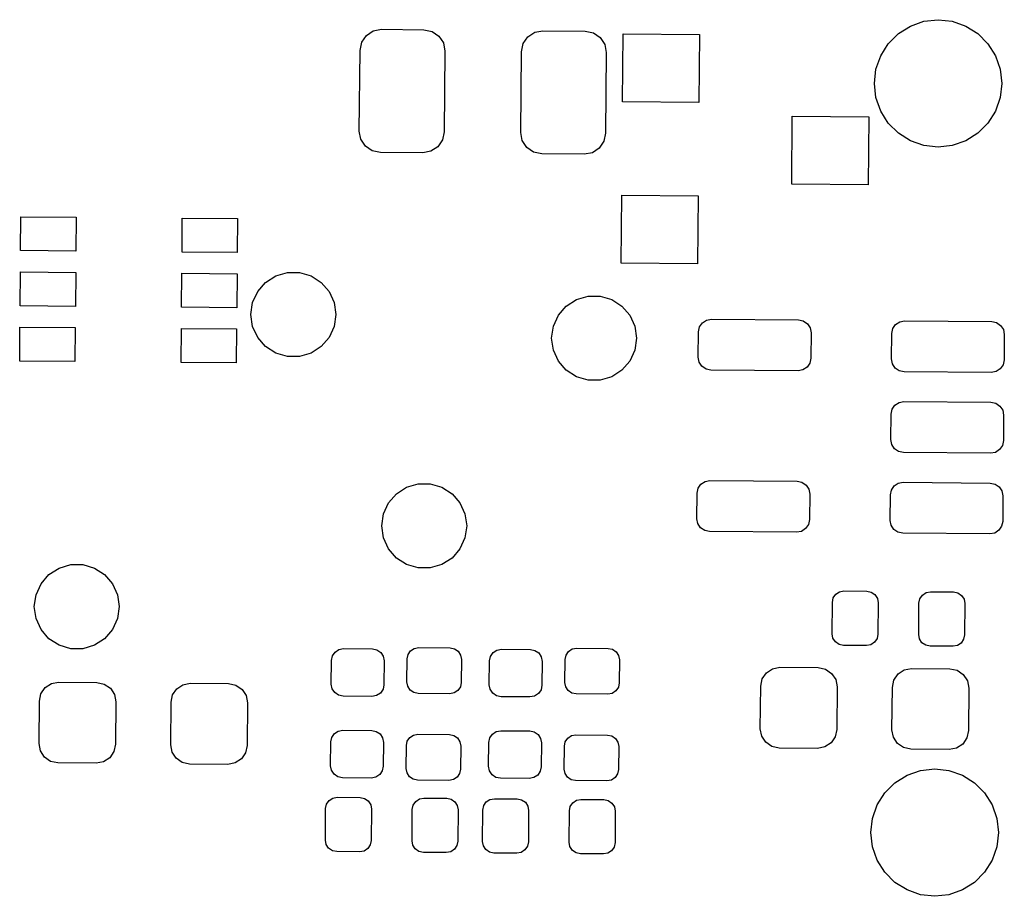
# Model space of a CAD drawing. Extents: x 123.6 to 185.8, y -113.3 to -69.
# Tile 3 of 4: x 139.3 to 150.9, y -79.4 to -69. Entities that reach past the tile are written whole.
import ezdxf

# ---------------------------------------------------------------- set-up
doc = ezdxf.new("R2010")
doc.units = 0
doc.layers.add('BLACK', color=7, linetype='CONTINUOUS')

msp = doc.modelspace()

# ---------------------------------------------------------------- linework, layer by layer
at = {"layer": 'BLACK', "linetype": 'CONTINUOUS'}
for p, q in [((149.814587, -69.124273), (149.973109, -69.068804)), ((149.973109, -69.068804), (150.14, -69.05)), ((150.14, -69.05), (150.306891, -69.068804)), ((150.306891, -69.068804), (150.465413, -69.124273)), ((143.408963, -69.234947), (143.490539, -69.181463)), ((143.490539, -69.181463), (143.586372, -69.163269)), ((143.586372, -69.163269), (144.086353, -69.167632)), ((144.086353, -69.167632), (144.181855, -69.187496)), ((144.181855, -69.187496), (144.262485, -69.242395)), ((145.308891, -69.251527), (145.390467, -69.198043)), ((145.390467, -69.198043), (145.4863, -69.179849)), ((145.4863, -69.179849), (145.986281, -69.184212)), ((145.986281, -69.184212), (146.081783, -69.204076)), ((149.672383, -69.213626), (149.814587, -69.124273)), ((150.465413, -69.124273), (150.607617, -69.213626)), ((143.3342, -69.411078), (143.354064, -69.315577)), ((143.354064, -69.315577), (143.408963, -69.234947)), ((144.262485, -69.242395), (144.315968, -69.323971)), ((145.253992, -69.332157), (145.308891, -69.251527)), ((146.081783, -69.204076), (146.162413, -69.258975)), ((146.162413, -69.258975), (146.215896, -69.340551)), ((146.424855, -70.017368), (146.431836, -69.217398)), ((146.431836, -69.217398), (147.331801, -69.225252)), ((147.331801, -69.225252), (147.32482, -70.025222)), ((149.553626, -69.332383), (149.672383, -69.213626)), ((150.607617, -69.213626), (150.726374, -69.332383)), ((143.32591, -70.361042), (143.3342, -69.411078)), ((144.315968, -69.323971), (144.334162, -69.419804)), ((144.334162, -69.419804), (144.325872, -70.369768)), ((145.225838, -70.377622), (145.234128, -69.427658)), ((145.234128, -69.427658), (145.253992, -69.332157)), ((146.215896, -69.340551), (146.23409, -69.436384)), ((149.464273, -69.474587), (149.553626, -69.332383)), ((150.726374, -69.332383), (150.815727, -69.474587)), ((146.23409, -69.436384), (146.2258, -70.386348)), ((149.408804, -69.633109), (149.464273, -69.474587)), ((150.815727, -69.474587), (150.871196, -69.633109)), ((149.39, -69.8), (149.408804, -69.633109)), ((150.871196, -69.633109), (150.89, -69.8)), ((149.408804, -69.966891), (149.39, -69.8)), ((150.89, -69.8), (150.871196, -69.966891)), ((149.464273, -70.125413), (149.408804, -69.966891)), ((150.871196, -69.966891), (150.815727, -70.125413)), ((147.32482, -70.025222), (146.424855, -70.017368)), ((149.553626, -70.267617), (149.464273, -70.125413)), ((150.815727, -70.125413), (150.726374, -70.267617)), ((148.416489, -70.984785), (148.42347, -70.184815)), ((148.42347, -70.184815), (149.323435, -70.192669)), ((149.323435, -70.192669), (149.316454, -70.992639)), ((143.344104, -70.456875), (143.32591, -70.361042)), ((149.672383, -70.386374), (149.553626, -70.267617)), ((150.726374, -70.267617), (150.607617, -70.386374)), ((143.397587, -70.538451), (143.344104, -70.456875)), ((144.306008, -70.465269), (144.251109, -70.545899)), ((144.325872, -70.369768), (144.306008, -70.465269)), ((145.244032, -70.473455), (145.225838, -70.377622)), ((145.297515, -70.555031), (145.244032, -70.473455)), ((146.2258, -70.386348), (146.205936, -70.481849)), ((149.814587, -70.475727), (149.672383, -70.386374)), ((149.973109, -70.531196), (149.814587, -70.475727)), ((150.465413, -70.475727), (150.306891, -70.531196)), ((150.607617, -70.386374), (150.465413, -70.475727)), ((143.478217, -70.59335), (143.397587, -70.538451)), ((143.573719, -70.613214), (143.478217, -70.59335)), ((144.251109, -70.545899), (144.169533, -70.599383)), ((145.378145, -70.60993), (145.297515, -70.555031)), ((146.151037, -70.562479), (146.069461, -70.615963)), ((146.205936, -70.481849), (146.151037, -70.562479)), ((150.14, -70.55), (149.973109, -70.531196)), ((150.306891, -70.531196), (150.14, -70.55)), ((144.0737, -70.617577), (143.573719, -70.613214)), ((144.169533, -70.599383), (144.0737, -70.617577)), ((145.473647, -70.629794), (145.378145, -70.60993)), ((145.973628, -70.634157), (145.473647, -70.629794)), ((146.069461, -70.615963), (145.973628, -70.634157)), ((149.316454, -70.992639), (148.416489, -70.984785)), ((146.408275, -71.917295), (146.415256, -71.117325)), ((146.415256, -71.117325), (147.315221, -71.125179)), ((147.315221, -71.125179), (147.30824, -71.925149)), ((139.338975, -71.768891), (139.342466, -71.368906)), ((139.342466, -71.368906), (139.992441, -71.374579)), ((139.992441, -71.374579), (139.98895, -71.774564)), ((141.238903, -71.785471), (141.242394, -71.385486)), ((141.242394, -71.385486), (141.892369, -71.391159)), ((141.892369, -71.391159), (141.888878, -71.791144)), ((139.98895, -71.774564), (139.338975, -71.768891)), ((141.888878, -71.791144), (141.238903, -71.785471)), ((147.30824, -71.925149), (146.408275, -71.917295)), ((139.333303, -72.418866), (139.336794, -72.018881)), ((139.336794, -72.018881), (139.986769, -72.024554)), ((139.986769, -72.024554), (139.983278, -72.424539)), ((141.233231, -72.435446), (141.236722, -72.035461)), ((141.236722, -72.035461), (141.886697, -72.041134)), ((141.886697, -72.041134), (141.883206, -72.441119)), ((142.22257, -72.142125), (142.342292, -72.065184)), ((142.342292, -72.065184), (142.478843, -72.025089)), ((142.478843, -72.025089), (142.621157, -72.025089)), ((142.621157, -72.025089), (142.757708, -72.065184)), ((142.757708, -72.065184), (142.87743, -72.142125)), ((142.129373, -72.24968), (142.22257, -72.142125)), ((142.87743, -72.142125), (142.970627, -72.24968)), ((142.070254, -72.379134), (142.129373, -72.24968)), ((142.970627, -72.24968), (143.029746, -72.379134)), ((145.882292, -72.345184), (146.018843, -72.305089)), ((146.018843, -72.305089), (146.161157, -72.305089)), ((146.161157, -72.305089), (146.297708, -72.345184)), ((139.983278, -72.424539), (139.333303, -72.418866)), ((141.883206, -72.441119), (141.233231, -72.435446)), ((142.05, -72.52), (142.070254, -72.379134)), ((143.029746, -72.379134), (143.05, -72.52)), ((145.669373, -72.52968), (145.76257, -72.422125)), ((145.76257, -72.422125), (145.882292, -72.345184)), ((146.297708, -72.345184), (146.41743, -72.422125)), ((146.41743, -72.422125), (146.510627, -72.52968)), ((142.070254, -72.660866), (142.05, -72.52)), ((143.05, -72.52), (143.029746, -72.660866)), ((145.610254, -72.659134), (145.669373, -72.52968)), ((146.510627, -72.52968), (146.569746, -72.659134)), ((139.327631, -73.068841), (139.331122, -72.668856)), ((139.331122, -72.668856), (139.981097, -72.674529)), ((139.981097, -72.674529), (139.977606, -73.074514)), ((142.129373, -72.79032), (142.070254, -72.660866)), ((143.029746, -72.660866), (142.970627, -72.79032)), ((145.59, -72.8), (145.610254, -72.659134)), ((146.569746, -72.659134), (146.59, -72.8)), ((147.319668, -72.724334), (147.331587, -72.667033)), ((147.331587, -72.667033), (147.364526, -72.618656)), ((147.364526, -72.618656), (147.413471, -72.586566)), ((147.413471, -72.586566), (147.470971, -72.575649)), ((147.470971, -72.575649), (148.495932, -72.584594)), ((148.495932, -72.584594), (148.553234, -72.596512)), ((148.553234, -72.596512), (148.601611, -72.629452)), ((148.601611, -72.629452), (148.633701, -72.678397)), ((148.633701, -72.678397), (148.644618, -72.735897)), ((149.6065, -72.686886), (149.639439, -72.638509)), ((149.639439, -72.638509), (149.688384, -72.606419)), ((149.688384, -72.606419), (149.745884, -72.595502)), ((149.745884, -72.595502), (150.770845, -72.604447)), ((150.770845, -72.604447), (150.828147, -72.616365)), ((150.828147, -72.616365), (150.876524, -72.649305)), ((150.876524, -72.649305), (150.908614, -72.69825)), ((141.227559, -73.085421), (141.23105, -72.685436)), ((141.23105, -72.685436), (141.881025, -72.691109)), ((141.881025, -72.691109), (141.877534, -73.091094)), ((142.22257, -72.897875), (142.129373, -72.79032)), ((142.970627, -72.79032), (142.87743, -72.897875)), ((147.31705, -73.024323), (147.319668, -72.724334)), ((148.644618, -72.735897), (148.642, -73.035886)), ((149.591963, -73.044176), (149.594581, -72.744187)), ((149.594581, -72.744187), (149.6065, -72.686886)), ((150.908614, -72.69825), (150.919531, -72.75575)), ((150.919531, -72.75575), (150.916913, -73.055739)), ((142.342292, -72.974816), (142.22257, -72.897875)), ((142.87743, -72.897875), (142.757708, -72.974816)), ((145.610254, -72.940866), (145.59, -72.8)), ((146.59, -72.8), (146.569746, -72.940866)), ((142.478843, -73.014911), (142.342292, -72.974816)), ((142.621157, -73.014911), (142.478843, -73.014911)), ((142.757708, -72.974816), (142.621157, -73.014911)), ((145.669373, -73.07032), (145.610254, -72.940866)), ((146.569746, -72.940866), (146.510627, -73.07032)), ((147.327967, -73.081823), (147.31705, -73.024323)), ((139.977606, -73.074514), (139.327631, -73.068841)), ((141.877534, -73.091094), (141.227559, -73.085421)), ((145.76257, -73.177875), (145.669373, -73.07032)), ((146.510627, -73.07032), (146.41743, -73.177875)), ((147.360057, -73.130768), (147.327967, -73.081823)), ((147.408434, -73.163708), (147.360057, -73.130768)), ((148.597142, -73.141564), (148.548197, -73.173654)), ((148.630081, -73.093187), (148.597142, -73.141564)), ((148.642, -73.035886), (148.630081, -73.093187)), ((149.60288, -73.101676), (149.591963, -73.044176)), ((149.63497, -73.150621), (149.60288, -73.101676)), ((150.904994, -73.11304), (150.872055, -73.161417)), ((150.916913, -73.055739), (150.904994, -73.11304)), ((145.882292, -73.254816), (145.76257, -73.177875)), ((146.018843, -73.294911), (145.882292, -73.254816)), ((146.297708, -73.254816), (146.161157, -73.294911)), ((146.41743, -73.177875), (146.297708, -73.254816)), ((147.465736, -73.175626), (147.408434, -73.163708)), ((148.490697, -73.184571), (147.465736, -73.175626)), ((148.548197, -73.173654), (148.490697, -73.184571)), ((149.683347, -73.183561), (149.63497, -73.150621)), ((149.740649, -73.195479), (149.683347, -73.183561)), ((150.76561, -73.204424), (149.740649, -73.195479)), ((150.82311, -73.193507), (150.76561, -73.204424)), ((150.872055, -73.161417), (150.82311, -73.193507)), ((146.161157, -73.294911), (146.018843, -73.294911)), ((149.59821, -73.636849), (149.631149, -73.588472)), ((149.631149, -73.588472), (149.680094, -73.556382)), ((149.680094, -73.556382), (149.737594, -73.545465)), ((149.737594, -73.545465), (150.762555, -73.55441)), ((150.762555, -73.55441), (150.819857, -73.566328)), ((150.819857, -73.566328), (150.868234, -73.599268)), ((150.868234, -73.599268), (150.900324, -73.648213)), ((149.583673, -73.994139), (149.586291, -73.69415)), ((149.586291, -73.69415), (149.59821, -73.636849)), ((150.900324, -73.648213), (150.911241, -73.705713)), ((150.911241, -73.705713), (150.908623, -74.005702)), ((149.59459, -74.051639), (149.583673, -73.994139)), ((149.62668, -74.100584), (149.59459, -74.051639)), ((150.896704, -74.063003), (150.863765, -74.11138)), ((150.908623, -74.005702), (150.896704, -74.063003)), ((149.675057, -74.133524), (149.62668, -74.100584)), ((149.732359, -74.145442), (149.675057, -74.133524)), ((150.75732, -74.154387), (149.732359, -74.145442)), ((150.81482, -74.14347), (150.75732, -74.154387)), ((150.863765, -74.11138), (150.81482, -74.14347)), ((143.882292, -74.555184), (144.018843, -74.515089)), ((144.018843, -74.515089), (144.161157, -74.515089)), ((144.161157, -74.515089), (144.297708, -74.555184)), ((147.315006, -74.56696), (147.347945, -74.518583)), ((147.347945, -74.518583), (147.39689, -74.486493)), ((147.39689, -74.486493), (147.45439, -74.475576)), ((147.45439, -74.475576), (148.479351, -74.484521)), ((148.479351, -74.484521), (148.536653, -74.496439)), ((148.536653, -74.496439), (148.58503, -74.529379)), ((148.58503, -74.529379), (148.61712, -74.578324)), ((149.622858, -74.538436), (149.671803, -74.506346)), ((149.671803, -74.506346), (149.729303, -74.495429)), ((149.729303, -74.495429), (150.754264, -74.504374)), ((150.754264, -74.504374), (150.811566, -74.516292)), ((150.811566, -74.516292), (150.859943, -74.549232)), ((143.669373, -74.73968), (143.76257, -74.632125)), ((143.76257, -74.632125), (143.882292, -74.555184)), ((144.297708, -74.555184), (144.41743, -74.632125)), ((144.41743, -74.632125), (144.510627, -74.73968)), ((147.300469, -74.92425), (147.303087, -74.624261)), ((147.303087, -74.624261), (147.315006, -74.56696)), ((148.61712, -74.578324), (148.628037, -74.635824)), ((148.628037, -74.635824), (148.625419, -74.935813)), ((149.575382, -74.944103), (149.578, -74.644114)), ((149.578, -74.644114), (149.589919, -74.586813)), ((149.589919, -74.586813), (149.622858, -74.538436)), ((150.859943, -74.549232), (150.892033, -74.598177)), ((150.892033, -74.598177), (150.90295, -74.655677)), ((143.610254, -74.869134), (143.669373, -74.73968)), ((144.510627, -74.73968), (144.569746, -74.869134)), ((150.90295, -74.655677), (150.900332, -74.955666)), ((143.59, -75.01), (143.610254, -74.869134)), ((144.569746, -74.869134), (144.59, -75.01)), ((147.311386, -74.98175), (147.300469, -74.92425)), ((147.343476, -75.030695), (147.311386, -74.98175)), ((148.6135, -74.993114), (148.580561, -75.041491)), ((148.625419, -74.935813), (148.6135, -74.993114)), ((149.586299, -75.001603), (149.575382, -74.944103)), ((150.900332, -74.955666), (150.888413, -75.012967)), ((143.610254, -75.150866), (143.59, -75.01)), ((144.59, -75.01), (144.569746, -75.150866)), ((147.391853, -75.063635), (147.343476, -75.030695)), ((147.449155, -75.075553), (147.391853, -75.063635)), ((148.474116, -75.084498), (147.449155, -75.075553)), ((148.531616, -75.073581), (148.474116, -75.084498)), ((148.580561, -75.041491), (148.531616, -75.073581)), ((149.618389, -75.050548), (149.586299, -75.001603)), ((149.666766, -75.083488), (149.618389, -75.050548)), ((149.724068, -75.095406), (149.666766, -75.083488)), ((150.749029, -75.104351), (149.724068, -75.095406)), ((150.806529, -75.093434), (150.749029, -75.104351)), ((150.855474, -75.061344), (150.806529, -75.093434)), ((150.888413, -75.012967), (150.855474, -75.061344)), ((143.669373, -75.28032), (143.610254, -75.150866)), ((144.569746, -75.150866), (144.510627, -75.28032)), ((143.76257, -75.387875), (143.669373, -75.28032)), ((144.510627, -75.28032), (144.41743, -75.387875)), ((143.882292, -75.464816), (143.76257, -75.387875)), ((144.41743, -75.387875), (144.297708, -75.464816)), ((139.67257, -75.582125), (139.792292, -75.505184)), ((139.792292, -75.505184), (139.928843, -75.465089)), ((139.928843, -75.465089), (140.071157, -75.465089)), ((140.071157, -75.465089), (140.207708, -75.505184)), ((140.207708, -75.505184), (140.32743, -75.582125)), ((144.018843, -75.504911), (143.882292, -75.464816)), ((144.161157, -75.504911), (144.018843, -75.504911)), ((144.297708, -75.464816), (144.161157, -75.504911)), ((139.520254, -75.819134), (139.579373, -75.68968)), ((139.579373, -75.68968), (139.67257, -75.582125)), ((140.32743, -75.582125), (140.420627, -75.68968)), ((140.420627, -75.68968), (140.479746, -75.819134)), ((148.935381, -75.814416), (148.979432, -75.785534)), ((148.979432, -75.785534), (149.031182, -75.775709)), ((149.031182, -75.775709), (149.301171, -75.778065)), ((149.301171, -75.778065), (149.352742, -75.788792)), ((149.352742, -75.788792), (149.396282, -75.818438)), ((149.955343, -75.823318), (149.999394, -75.794436)), ((149.999394, -75.794436), (150.051144, -75.784611)), ((150.051144, -75.784611), (150.321133, -75.786967)), ((150.321133, -75.786967), (150.372704, -75.797694)), ((150.372704, -75.797694), (150.416244, -75.82734)), ((139.5, -75.96), (139.520254, -75.819134)), ((140.479746, -75.819134), (140.5, -75.96)), ((148.89178, -76.279512), (148.895009, -75.909526)), ((148.895009, -75.909526), (148.905735, -75.857956)), ((148.905735, -75.857956), (148.935381, -75.814416)), ((149.396282, -75.818438), (149.425163, -75.862489)), ((149.425163, -75.862489), (149.434988, -75.914238)), ((149.434988, -75.914238), (149.431759, -76.284224)), ((149.911742, -76.288414), (149.914971, -75.918428)), ((149.914971, -75.918428), (149.925697, -75.866858)), ((149.925697, -75.866858), (149.955343, -75.823318)), ((150.416244, -75.82734), (150.445125, -75.871391)), ((150.445125, -75.871391), (150.45495, -75.92314)), ((150.45495, -75.92314), (150.451721, -76.293126)), ((139.520254, -76.100866), (139.5, -75.96)), ((140.5, -75.96), (140.479746, -76.100866)), ((139.579373, -76.23032), (139.520254, -76.100866)), ((140.479746, -76.100866), (140.420627, -76.23032)), ((139.67257, -76.337875), (139.579373, -76.23032)), ((140.420627, -76.23032), (140.32743, -76.337875)), ((139.792292, -76.414816), (139.67257, -76.337875)), ((140.32743, -76.337875), (140.207708, -76.414816)), ((148.901605, -76.331261), (148.89178, -76.279512)), ((148.930486, -76.375312), (148.901605, -76.331261)), ((148.974026, -76.404958), (148.930486, -76.375312)), ((149.391387, -76.379334), (149.347336, -76.408216)), ((149.421033, -76.335794), (149.391387, -76.379334)), ((149.431759, -76.284224), (149.421033, -76.335794)), ((149.921567, -76.340163), (149.911742, -76.288414)), ((149.950448, -76.384214), (149.921567, -76.340163)), ((149.993988, -76.41386), (149.950448, -76.384214)), ((150.411349, -76.388236), (150.367298, -76.417118)), ((150.440995, -76.344696), (150.411349, -76.388236)), ((150.451721, -76.293126), (150.440995, -76.344696)), ((139.928843, -76.454911), (139.792292, -76.414816)), ((140.071157, -76.454911), (139.928843, -76.454911)), ((140.207708, -76.414816), (140.071157, -76.454911)), ((143.009944, -76.539617), (143.040687, -76.494465)), ((143.040687, -76.494465), (143.086369, -76.464514)), ((143.086369, -76.464514), (143.140036, -76.454325)), ((143.140036, -76.454325), (143.480023, -76.457292)), ((143.480023, -76.457292), (143.533504, -76.468416)), ((143.533504, -76.468416), (143.578656, -76.499159)), ((143.578656, -76.499159), (143.608607, -76.544842)), ((143.899731, -76.524295), (143.929377, -76.480755)), ((143.929377, -76.480755), (143.973428, -76.451874)), ((143.973428, -76.451874), (144.025177, -76.442049)), ((144.025177, -76.442049), (144.395163, -76.445278)), ((144.395163, -76.445278), (144.446733, -76.456004)), ((144.446733, -76.456004), (144.490273, -76.48565)), ((144.490273, -76.48565), (144.519155, -76.529701)), ((144.86996, -76.545849), (144.900703, -76.500697)), ((144.900703, -76.500697), (144.946385, -76.470746)), ((144.946385, -76.470746), (145.000052, -76.460557)), ((145.000052, -76.460557), (145.340039, -76.463524)), ((145.340039, -76.463524), (145.39352, -76.474648)), ((145.39352, -76.474648), (145.438672, -76.505391)), ((145.438672, -76.505391), (145.468623, -76.551074)), ((145.759747, -76.530527), (145.789393, -76.486987)), ((145.789393, -76.486987), (145.833444, -76.458106)), ((145.833444, -76.458106), (145.885193, -76.448281)), ((145.885193, -76.448281), (146.255179, -76.45151)), ((146.255179, -76.45151), (146.306749, -76.462236)), ((146.306749, -76.462236), (146.350289, -76.491882)), ((146.350289, -76.491882), (146.379171, -76.535933)), ((149.025597, -76.415685), (148.974026, -76.404958)), ((149.295586, -76.418041), (149.025597, -76.415685)), ((149.347336, -76.408216), (149.295586, -76.418041)), ((150.045559, -76.424587), (149.993988, -76.41386)), ((150.315548, -76.426943), (150.045559, -76.424587)), ((150.367298, -76.417118), (150.315548, -76.426943)), ((142.996376, -76.873087), (142.99882, -76.593098)), ((142.99882, -76.593098), (143.009944, -76.539617)), ((143.608607, -76.544842), (143.618796, -76.598509)), ((143.618796, -76.598509), (143.616352, -76.878498)), ((143.886648, -76.845855), (143.889004, -76.575866)), ((143.889004, -76.575866), (143.899731, -76.524295)), ((144.519155, -76.529701), (144.52898, -76.581451)), ((144.52898, -76.581451), (144.526624, -76.85144)), ((144.856392, -76.879319), (144.858836, -76.59933)), ((144.858836, -76.59933), (144.86996, -76.545849)), ((145.468623, -76.551074), (145.478812, -76.604741)), ((145.478812, -76.604741), (145.476368, -76.88473)), ((145.746664, -76.852087), (145.74902, -76.582098)), ((145.74902, -76.582098), (145.759747, -76.530527)), ((146.379171, -76.535933), (146.388996, -76.587683)), ((146.388996, -76.587683), (146.38664, -76.857672)), ((148.118646, -76.738684), (148.192063, -76.690549)), ((148.192063, -76.690549), (148.278314, -76.674174)), ((148.278314, -76.674174), (148.728297, -76.678101)), ((148.728297, -76.678101), (148.814248, -76.695978)), ((148.814248, -76.695978), (148.886814, -76.745387)), ((149.668586, -76.75221), (149.742003, -76.704075)), ((149.742003, -76.704075), (149.828254, -76.6877)), ((149.828254, -76.6877), (150.278237, -76.691627)), ((150.278237, -76.691627), (150.364188, -76.709504)), ((150.364188, -76.709504), (150.436754, -76.758913)), ((139.700213, -76.865451), (139.786464, -76.849076)), ((139.786464, -76.849076), (140.236447, -76.853003)), ((140.236447, -76.853003), (140.322398, -76.87088)), ((143.896473, -76.897605), (143.886648, -76.845855)), ((144.526624, -76.85144), (144.515897, -76.903011)), ((145.756489, -76.903837), (145.746664, -76.852087)), ((148.051359, -76.897202), (148.069237, -76.81125)), ((148.069237, -76.81125), (148.118646, -76.738684)), ((148.886814, -76.745387), (148.93495, -76.818805)), ((148.93495, -76.818805), (148.951324, -76.905055)), ((149.601299, -76.910728), (149.619177, -76.824776)), ((149.619177, -76.824776), (149.668586, -76.75221)), ((150.436754, -76.758913), (150.48489, -76.832331)), ((150.48489, -76.832331), (150.501264, -76.918581)), ((139.577387, -76.986152), (139.626796, -76.913586)), ((139.626796, -76.913586), (139.700213, -76.865451)), ((140.322398, -76.87088), (140.394964, -76.920289)), ((140.394964, -76.920289), (140.4431, -76.993707)), ((141.127327, -76.999678), (141.176736, -76.927112)), ((141.176736, -76.927112), (141.250153, -76.878977)), ((141.250153, -76.878977), (141.336404, -76.862602)), ((141.336404, -76.862602), (141.786387, -76.866529)), ((141.786387, -76.866529), (141.872338, -76.884406)), ((141.872338, -76.884406), (141.944904, -76.933815)), ((141.944904, -76.933815), (141.99304, -77.007233)), ((143.006565, -76.926754), (142.996376, -76.873087)), ((143.036516, -76.972437), (143.006565, -76.926754)), ((143.605228, -76.931979), (143.574485, -76.977131)), ((143.616352, -76.878498), (143.605228, -76.931979)), ((143.925355, -76.941656), (143.896473, -76.897605)), ((143.968895, -76.971302), (143.925355, -76.941656)), ((144.486251, -76.946551), (144.4422, -76.975432)), ((144.515897, -76.903011), (144.486251, -76.946551)), ((144.866581, -76.932986), (144.856392, -76.879319)), ((144.896532, -76.978669), (144.866581, -76.932986)), ((145.465244, -76.938211), (145.434501, -76.983363)), ((145.476368, -76.88473), (145.465244, -76.938211)), ((145.785371, -76.947888), (145.756489, -76.903837)), ((145.828911, -76.977534), (145.785371, -76.947888)), ((146.346267, -76.952783), (146.302216, -76.981664)), ((146.375913, -76.909243), (146.346267, -76.952783)), ((146.38664, -76.857672), (146.375913, -76.909243)), ((148.046996, -77.397183), (148.051359, -76.897202)), ((148.951324, -76.905055), (148.946961, -77.405036)), ((149.596936, -77.410709), (149.601299, -76.910728)), ((150.501264, -76.918581), (150.496901, -77.418562)), ((139.555146, -77.572085), (139.559509, -77.072104)), ((139.559509, -77.072104), (139.577387, -76.986152)), ((140.4431, -76.993707), (140.459474, -77.079957)), ((140.459474, -77.079957), (140.455111, -77.579938)), ((141.105086, -77.585611), (141.109449, -77.08563)), ((141.109449, -77.08563), (141.127327, -76.999678)), ((141.99304, -77.007233), (142.009414, -77.093483)), ((143.081668, -77.00318), (143.036516, -76.972437)), ((143.135149, -77.014304), (143.081668, -77.00318)), ((143.475136, -77.017271), (143.135149, -77.014304)), ((143.528803, -77.007082), (143.475136, -77.017271)), ((143.574485, -76.977131), (143.528803, -77.007082)), ((144.020465, -76.982028), (143.968895, -76.971302)), ((144.390451, -76.985257), (144.020465, -76.982028)), ((144.4422, -76.975432), (144.390451, -76.985257)), ((144.941684, -77.009412), (144.896532, -76.978669)), ((144.995165, -77.020536), (144.941684, -77.009412)), ((145.335152, -77.023503), (144.995165, -77.020536)), ((145.388819, -77.013314), (145.335152, -77.023503)), ((145.434501, -76.983363), (145.388819, -77.013314)), ((145.880481, -76.98826), (145.828911, -76.977534)), ((146.250467, -76.991489), (145.880481, -76.98826)), ((146.302216, -76.981664), (146.250467, -76.991489)), ((142.009414, -77.093483), (142.005051, -77.593464)), ((143.032309, -77.454429), (143.077991, -77.424478)), ((143.077991, -77.424478), (143.131658, -77.414289)), ((143.131658, -77.414289), (143.471645, -77.417256)), ((143.471645, -77.417256), (143.525126, -77.42838)), ((143.525126, -77.42838), (143.570278, -77.459123)), ((144.892325, -77.460661), (144.938007, -77.43071)), ((144.938007, -77.43071), (144.991674, -77.420521)), ((144.991674, -77.420521), (145.331661, -77.423488)), ((145.331661, -77.423488), (145.385142, -77.434612)), ((148.06337, -77.483433), (148.046996, -77.397183)), ((148.946961, -77.405036), (148.929083, -77.490988)), ((149.61331, -77.496959), (149.596936, -77.410709)), ((150.496901, -77.418562), (150.479023, -77.504514)), ((142.990442, -77.553062), (143.001566, -77.499581)), ((143.001566, -77.499581), (143.032309, -77.454429)), ((143.570278, -77.459123), (143.600229, -77.504806)), ((143.600229, -77.504806), (143.610418, -77.558473)), ((143.880102, -77.595828), (143.890829, -77.544257)), ((143.890829, -77.544257), (143.920475, -77.500717)), ((143.920475, -77.500717), (143.964526, -77.471836)), ((143.964526, -77.471836), (144.016275, -77.462011)), ((144.016275, -77.462011), (144.386261, -77.46524)), ((144.386261, -77.46524), (144.437831, -77.475966)), ((144.437831, -77.475966), (144.481371, -77.505612)), ((144.481371, -77.505612), (144.510253, -77.549663)), ((144.510253, -77.549663), (144.520078, -77.601413)), ((144.850458, -77.559294), (144.861582, -77.505813)), ((144.861582, -77.505813), (144.892325, -77.460661)), ((145.385142, -77.434612), (145.430294, -77.465355)), ((145.430294, -77.465355), (145.460245, -77.511038)), ((145.460245, -77.511038), (145.470434, -77.564705)), ((145.750845, -77.550489), (145.780491, -77.506949)), ((145.780491, -77.506949), (145.824542, -77.478068)), ((145.824542, -77.478068), (145.876291, -77.468243)), ((145.876291, -77.468243), (146.246277, -77.471472)), ((146.246277, -77.471472), (146.297847, -77.482198)), ((146.297847, -77.482198), (146.341387, -77.511844)), ((146.341387, -77.511844), (146.370269, -77.555895)), ((148.111506, -77.556851), (148.06337, -77.483433)), ((148.929083, -77.490988), (148.879674, -77.563554)), ((149.661446, -77.570377), (149.61331, -77.496959)), ((150.479023, -77.504514), (150.429614, -77.57708)), ((139.57152, -77.658335), (139.555146, -77.572085)), ((139.619656, -77.731753), (139.57152, -77.658335)), ((140.455111, -77.579938), (140.437233, -77.66589)), ((141.12146, -77.671861), (141.105086, -77.585611)), ((142.005051, -77.593464), (141.987173, -77.679416)), ((142.987998, -77.833051), (142.990442, -77.553062)), ((143.610418, -77.558473), (143.607974, -77.838462)), ((143.877746, -77.865817), (143.880102, -77.595828)), ((144.520078, -77.601413), (144.517722, -77.871402)), ((144.848014, -77.839283), (144.850458, -77.559294)), ((145.470434, -77.564705), (145.46799, -77.844694)), ((145.737762, -77.872049), (145.740118, -77.60206)), ((145.740118, -77.60206), (145.750845, -77.550489)), ((146.370269, -77.555895), (146.380094, -77.607645)), ((146.380094, -77.607645), (146.377738, -77.877634)), ((148.184072, -77.60626), (148.111506, -77.556851)), ((148.270023, -77.624137), (148.184072, -77.60626)), ((148.720006, -77.628064), (148.270023, -77.624137)), ((148.806257, -77.611689), (148.720006, -77.628064)), ((148.879674, -77.563554), (148.806257, -77.611689)), ((149.734012, -77.619786), (149.661446, -77.570377)), ((149.819963, -77.637663), (149.734012, -77.619786)), ((150.269946, -77.64159), (149.819963, -77.637663)), ((150.356197, -77.625215), (150.269946, -77.64159)), ((150.429614, -77.57708), (150.356197, -77.625215)), ((139.692222, -77.781162), (139.619656, -77.731753)), ((139.778173, -77.799039), (139.692222, -77.781162)), ((140.387824, -77.738456), (140.314407, -77.786591)), ((140.437233, -77.66589), (140.387824, -77.738456)), ((141.169596, -77.745279), (141.12146, -77.671861)), ((141.242162, -77.794688), (141.169596, -77.745279)), ((141.937764, -77.751982), (141.864347, -77.800117)), ((141.987173, -77.679416), (141.937764, -77.751982)), ((140.228156, -77.802966), (139.778173, -77.799039)), ((140.314407, -77.786591), (140.228156, -77.802966)), ((141.328113, -77.812565), (141.242162, -77.794688)), ((141.778096, -77.816492), (141.328113, -77.812565)), ((141.864347, -77.800117), (141.778096, -77.816492)), ((142.998187, -77.886718), (142.987998, -77.833051)), ((143.028138, -77.932401), (142.998187, -77.886718)), ((143.59685, -77.891943), (143.566107, -77.937095)), ((143.607974, -77.838462), (143.59685, -77.891943)), ((143.887571, -77.917567), (143.877746, -77.865817)), ((144.517722, -77.871402), (144.506995, -77.922973)), ((144.858203, -77.89295), (144.848014, -77.839283)), ((144.888154, -77.938633), (144.858203, -77.89295)), ((145.46799, -77.844694), (145.456866, -77.898175)), ((145.747587, -77.923799), (145.737762, -77.872049)), ((146.377738, -77.877634), (146.367011, -77.929205)), ((149.774587, -77.944273), (149.933109, -77.888804)), ((149.933109, -77.888804), (150.1, -77.87)), ((150.1, -77.87), (150.266891, -77.888804)), ((150.266891, -77.888804), (150.425413, -77.944273)), ((143.07329, -77.963144), (143.028138, -77.932401)), ((143.126771, -77.974268), (143.07329, -77.963144)), ((143.466758, -77.977235), (143.126771, -77.974268)), ((143.520425, -77.967046), (143.466758, -77.977235)), ((143.566107, -77.937095), (143.520425, -77.967046)), ((143.916453, -77.961618), (143.887571, -77.917567)), ((143.959993, -77.991264), (143.916453, -77.961618)), ((144.011563, -78.00199), (143.959993, -77.991264)), ((144.381549, -78.005219), (144.011563, -78.00199)), ((144.433298, -77.995394), (144.381549, -78.005219)), ((144.477349, -77.966513), (144.433298, -77.995394)), ((144.506995, -77.922973), (144.477349, -77.966513)), ((144.933306, -77.969376), (144.888154, -77.938633)), ((144.986787, -77.9805), (144.933306, -77.969376)), ((145.326774, -77.983467), (144.986787, -77.9805)), ((145.380441, -77.973278), (145.326774, -77.983467)), ((145.426123, -77.943327), (145.380441, -77.973278)), ((145.456866, -77.898175), (145.426123, -77.943327)), ((145.776469, -77.96785), (145.747587, -77.923799)), ((145.820009, -77.997496), (145.776469, -77.96785)), ((145.871579, -78.008222), (145.820009, -77.997496)), ((146.241565, -78.011451), (145.871579, -78.008222)), ((146.293314, -78.001626), (146.241565, -78.011451)), ((146.337365, -77.972745), (146.293314, -78.001626)), ((146.367011, -77.929205), (146.337365, -77.972745)), ((149.632383, -78.033626), (149.774587, -77.944273)), ((150.425413, -77.944273), (150.567617, -78.033626)), ((149.513626, -78.152383), (149.632383, -78.033626)), ((150.567617, -78.033626), (150.686374, -78.152383)), ((142.940306, -78.286678), (142.969952, -78.243138)), ((142.969952, -78.243138), (143.014003, -78.214256)), ((143.014003, -78.214256), (143.065753, -78.204431)), ((143.065753, -78.204431), (143.335742, -78.206787)), ((143.335742, -78.206787), (143.387313, -78.217514)), ((143.387313, -78.217514), (143.430853, -78.24716)), ((143.989914, -78.25204), (144.033965, -78.223158)), ((144.033965, -78.223158), (144.085715, -78.213333)), ((144.085715, -78.213333), (144.355704, -78.215689)), ((144.355704, -78.215689), (144.407275, -78.226416)), ((144.407275, -78.226416), (144.450815, -78.256062)), ((144.819882, -78.259283), (144.863933, -78.230401)), ((144.863933, -78.230401), (144.915683, -78.220576)), ((144.915683, -78.220576), (145.185672, -78.222932)), ((145.185672, -78.222932), (145.237243, -78.233659)), ((145.237243, -78.233659), (145.280783, -78.263305)), ((145.839844, -78.268185), (145.883895, -78.239303)), ((145.883895, -78.239303), (145.935645, -78.229478)), ((145.935645, -78.229478), (146.205634, -78.231834)), ((146.205634, -78.231834), (146.257205, -78.242561)), ((146.257205, -78.242561), (146.300745, -78.272207)), ((149.424273, -78.294587), (149.513626, -78.152383)), ((150.686374, -78.152383), (150.775727, -78.294587)), ((142.926351, -78.708234), (142.92958, -78.338248)), ((142.92958, -78.338248), (142.940306, -78.286678)), ((143.430853, -78.24716), (143.459734, -78.291211)), ((143.459734, -78.291211), (143.469559, -78.34296)), ((143.469559, -78.34296), (143.46633, -78.712946)), ((143.946313, -78.717136), (143.949542, -78.34715)), ((143.949542, -78.34715), (143.960268, -78.29558)), ((143.960268, -78.29558), (143.989914, -78.25204)), ((144.450815, -78.256062), (144.479696, -78.300113)), ((144.479696, -78.300113), (144.489521, -78.351862)), ((144.489521, -78.351862), (144.486292, -78.721848)), ((144.776281, -78.724379), (144.77951, -78.354393)), ((144.77951, -78.354393), (144.790236, -78.302823)), ((144.790236, -78.302823), (144.819882, -78.259283)), ((145.280783, -78.263305), (145.309664, -78.307356)), ((145.309664, -78.307356), (145.319489, -78.359105)), ((145.319489, -78.359105), (145.31626, -78.729091)), ((145.799472, -78.363295), (145.810198, -78.311725)), ((145.810198, -78.311725), (145.839844, -78.268185)), ((146.300745, -78.272207), (146.329626, -78.316258)), ((146.329626, -78.316258), (146.339451, -78.368007)), ((149.368804, -78.453109), (149.424273, -78.294587)), ((150.775727, -78.294587), (150.831196, -78.453109)), ((145.796243, -78.733281), (145.799472, -78.363295)), ((146.339451, -78.368007), (146.336222, -78.737993)), ((149.35, -78.62), (149.368804, -78.453109)), ((150.831196, -78.453109), (150.85, -78.62)), ((142.936176, -78.759983), (142.926351, -78.708234)), ((149.368804, -78.786891), (149.35, -78.62)), ((150.85, -78.62), (150.831196, -78.786891)), ((142.965057, -78.804034), (142.936176, -78.759983)), ((143.008597, -78.83368), (142.965057, -78.804034)), ((143.425958, -78.808056), (143.381907, -78.836938)), ((143.455604, -78.764516), (143.425958, -78.808056)), ((143.46633, -78.712946), (143.455604, -78.764516)), ((143.956138, -78.768885), (143.946313, -78.717136)), ((143.985019, -78.812936), (143.956138, -78.768885)), ((144.028559, -78.842582), (143.985019, -78.812936)), ((144.44592, -78.816958), (144.401869, -78.84584)), ((144.475566, -78.773418), (144.44592, -78.816958)), ((144.486292, -78.721848), (144.475566, -78.773418)), ((144.786106, -78.776128), (144.776281, -78.724379)), ((144.814987, -78.820179), (144.786106, -78.776128)), ((144.858527, -78.849825), (144.814987, -78.820179)), ((145.275888, -78.824201), (145.231837, -78.853083)), ((145.305534, -78.780661), (145.275888, -78.824201)), ((145.31626, -78.729091), (145.305534, -78.780661)), ((145.806068, -78.78503), (145.796243, -78.733281)), ((145.834949, -78.829081), (145.806068, -78.78503)), ((146.325496, -78.789563), (146.29585, -78.833103)), ((146.336222, -78.737993), (146.325496, -78.789563)), ((149.424273, -78.945413), (149.368804, -78.786891)), ((150.831196, -78.786891), (150.775727, -78.945413)), ((143.060168, -78.844407), (143.008597, -78.83368)), ((143.330157, -78.846763), (143.060168, -78.844407)), ((143.381907, -78.836938), (143.330157, -78.846763)), ((144.08013, -78.853309), (144.028559, -78.842582)), ((144.350119, -78.855665), (144.08013, -78.853309)), ((144.401869, -78.84584), (144.350119, -78.855665)), ((144.910098, -78.860552), (144.858527, -78.849825)), ((145.180087, -78.862908), (144.910098, -78.860552)), ((145.231837, -78.853083), (145.180087, -78.862908)), ((145.878489, -78.858727), (145.834949, -78.829081)), ((145.93006, -78.869454), (145.878489, -78.858727)), ((146.200049, -78.87181), (145.93006, -78.869454)), ((146.251799, -78.861985), (146.200049, -78.87181)), ((146.29585, -78.833103), (146.251799, -78.861985)), ((149.513626, -79.087617), (149.424273, -78.945413)), ((150.775727, -78.945413), (150.686374, -79.087617)), ((149.632383, -79.206374), (149.513626, -79.087617)), ((150.686374, -79.087617), (150.567617, -79.206374)), ((149.774587, -79.295727), (149.632383, -79.206374)), ((150.567617, -79.206374), (150.425413, -79.295727)), ((149.933109, -79.351196), (149.774587, -79.295727)), ((150.1, -79.37), (149.933109, -79.351196)), ((150.266891, -79.351196), (150.1, -79.37)), ((150.425413, -79.295727), (150.266891, -79.351196))]:
    msp.add_line(p, q, dxfattribs=at)

doc.saveas('drawing.dxf')
